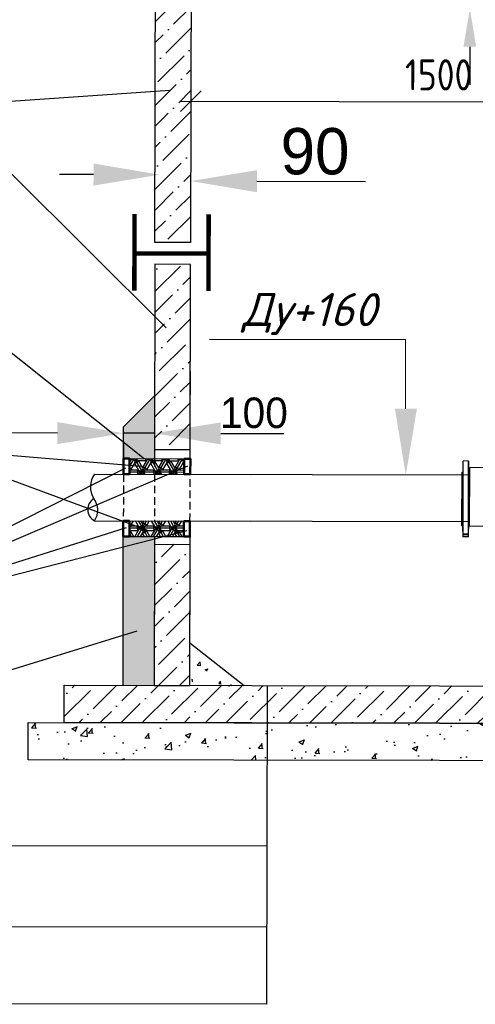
# Model space of a CAD drawing. Extents: x 0 to 361260, y 0 to 4201817.
# Tile 231 of 256: x 360026 to 360056, y 4200999 to 4201063. Entities that reach past the tile are written whole.
import ezdxf

# ---------------------------------------------------------------- set-up
doc = ezdxf.new("R2010")
doc.units = 0
doc.header["$LTSCALE"] = 0.5
doc.header["$MEASUREMENT"] = 0
doc.header["$PDMODE"] = 32
doc.header["$PDSIZE"] = 0.3
doc.linetypes.add('DASHED', pattern=[0.75, 0.5, -0.25])
doc.layers.add("navro'z", color=7, linetype='Continuous')
doc.layers.add('Д25', color=4, linetype='Continuous')
doc.styles.add('Nurbek', font='isocpeui.ttf')
doc.styles.add('ROMANS', font='romans.shx', dxfattribs={"width": 0.8})
doc.dimstyles.new('ISO-25', dxfattribs={"dimtxt": 2.5, "dimasz": 2.5, "dimexe": 1.25, "dimexo": 0.625, "dimtad": 1, "dimtxsty": 'Standard', "dimcen": 2.5, "dimadec": 0, "dimazin": 0, "dimtfac": 1, "dimtmove": 0, "dimatfit": 3, "dimfxl": 1, "dimarcsym": 0})
pattern_1 = [(44.89306, (347618.2217, 4199382.3146), (0.51973879, 1.89179207), [2.43342293, -0.48668459, 0, -0.48668459])]
pattern_2 = [(44.89306, (357824.05865, 4204418.4322), (0.5197388, 1.89179207), [2.43342293, -0.4866846, 0, -0.4866846])]

# ---------------------------------------------------------------- blocks, each defined once
blk = doc.blocks.new('_Oblique')
at = {"color": 0, "linetype": 'ByBlock', "lineweight": -2}
blk.add_line((-0.5, -0.5), (0.5, 0.5), dxfattribs=at)
blk = doc.blocks.new('*D380')
at = {"color": 0, "lineweight": -2, "transparency": 16777216}
for p, q in [((360055.789, 4201071.279), (360055.789, 4201073.779)), ((360059.126, 4201068.779), (360054.539, 4201068.779)), ((360055.789, 4201068.779), (360055.789, 4201064.162)), ((360059.068, 4201064.162), (360054.539, 4201064.162)), ((360055.789, 4201061.662), (360055.789, 4201059.162))]:
    blk.add_line(p, q, dxfattribs=at)
at = {"color": 0, "lineweight": 106, "transparency": 16777216}
for points in [[(360055.372, 4201071.279), (360056.205, 4201071.279), (360055.789, 4201068.779)], [(360055.372, 4201061.662), (360056.205, 4201061.662), (360055.789, 4201064.162)]]:
    blk.add_solid(points, dxfattribs=at)
at = {"layer": 'Defpoints', "color": 0, "lineweight": 106, "transparency": 16777216}
for p in [(360059.751, 4201068.779), (360055.789, 4201064.162), (360059.693, 4201064.162)]:
    blk.add_point(p, dxfattribs=at)
at = {"color": 0, "transparency": 16777216, "insert": (360053.914, 4201066.47), "char_height": 2.5, "attachment_point": 5, "rotation": 90}
blk.add_mtext('{\\W0.8;200}', dxfattribs=at)

msp = doc.modelspace()

# ---------------------------------------------------------------- hatches: boundary and pattern name
at = {"layer": "navro'z", "transparency": 33554687}
h = msp.add_hatch(dxfattribs=at)
h.set_pattern_fill('ANSI36', color=254, scale=0.306573, angle=-0.10694, style=0)
h.set_pattern_definition(pattern_1)
h.paths.add_polyline_path([(360072.934, 4201067.19), (360070.589, 4201067.194), (360070.555, 4201048.738), (360072.9, 4201048.733)])
h.paths.add_polyline_path([(360037.484, 4201067.256), (360035.14, 4201067.26), (360035.105, 4201048.804), (360037.45, 4201048.799)])
h = msp.add_hatch(dxfattribs=at)
h.set_pattern_fill('ANSI36', color=0, scale=0.306573, angle=-0.10694, style=0)
h.set_pattern_definition(pattern_1)
h.paths.add_polyline_path([(360072.934, 4201067.19), (360070.589, 4201067.194), (360070.555, 4201048.738), (360072.9, 4201048.733)])
h.paths.add_polyline_path([(360037.484, 4201067.256), (360035.14, 4201067.26), (360035.105, 4201048.804), (360037.45, 4201048.799)])
h = msp.add_hatch(dxfattribs=at)
h.set_pattern_fill('ANSI36', color=0, scale=0.306573, angle=-0.10694, style=0)
h.set_pattern_definition(pattern_2)
h.paths.add_polyline_path([(360037.447, 4201047.368), (360035.102, 4201047.372), (360035.08, 4201035.523), (360037.425, 4201035.519)])
h.paths.add_polyline_path([(360037.413, 4201028.983), (360035.068, 4201028.987), (360035.051, 4201019.719), (360037.396, 4201019.714)])
h = msp.add_hatch(dxfattribs=at)
h.set_pattern_fill('AR-CONC', scale=0.010219, angle=-0.10694, style=0)
h.set_pattern_definition([(49.89306, (357824.0586, 4204418.4322), (1.8614559, -0.1663577), [0.1946738, -2.1414122]), (354.89306, (357824.0586, 4204418.4322), (-0.3565052, 1.9530955), [0.1557391, -1.7131297]), (100.34406, (357824.2138, 4204418.4183), (1.5049574, 1.78672894), [0.1654472, -1.8199193]), (46.07726, (357824.0596, 4204418.9513), (2.7693768, -0.4348044), [0.2920108, -3.2121183]), (96.52866, (357824.2904, 4204418.915), (2.4307724, 2.5239337), [0.2481708, -2.729879]), (351.07706, (357824.0596, 4204418.9513), (2.4307762, 2.5239292), [0.2336086, -2.5696946]), (20.89306, (357824.319, 4204418.821), (1.5474142, -1.04795144), [0.1946738, -2.1414122]), (325.89306, (357824.319, 4204418.821), (0.635073, 1.881053), [0.1557391, -1.7131297]), (71.34446, (357824.4479, 4204418.7337), (2.182483, 0.83310575), [0.1654472, -1.8199193]), (37.39306, (357824.05865, 4204418.4322), (0.03317544, 0.86401589), [0, -1.69236453, 0, -1.73908625, 0, -1.71961887]), (7.39306, (357824.05865, 4204418.4322), (0.68474633, 1.02247894), [0, -0.99153873, 0, -1.65342976, 0, -0.6554019]), (327.39306, (357823.4798, 4204418.43327), (1.38550202, -0.06112867), [0, -0.64891278, 0, -2.02460787, 0, -2.6864989]), (317.39306, (357823.2203, 4204418.4337), (1.5142291, 0.25701005), [0, -0.8435866, 0, -1.3445473, 0, -1.90780357])])
h.paths.add_polyline_path([(360035.086, 4201038.742), (360033.039, 4201036.702), (360033.035, 4201034.612), (360035.001, 4201034.608), (360035.079, 4201034.608)])
h.paths.add_polyline_path([(360035.101, 4201029.498), (360033.025, 4201029.502), (360033.007, 4201019.723), (360035.051, 4201019.719), (360035.069, 4201029.498)])
h.paths.add_polyline_path([(360074.921, 4201036.624), (360072.881, 4201038.672), (360072.873, 4201034.537), (360072.872, 4201034.026), (360074.916, 4201034.022)])
h.paths.add_polyline_path([(360074.908, 4201029.424), (360072.864, 4201029.428), (360072.86, 4201027.58), (360072.846, 4201019.648), (360074.889, 4201019.644)])
at = {"layer": "navro'z", "lineweight": 25, "transparency": 33554687}
h = msp.add_hatch(dxfattribs=at)
h.set_pattern_fill('ESCHER', color=0, scale=0.034759, angle=-0.10694)
h.set_pattern_definition([(59.8930604, (287414.0723, 4073251.6086), (-1.059447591, 0.001977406), [0.971161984, -0.088287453]), (179.8930604, (287414.0723, 4073251.6086), (0.528011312, -0.9184972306), [0.971161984, -0.088287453]), (299.8930604, (287414.0723, 4073251.6086), (1.059447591, -0.001977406), [0.971161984, -0.088287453]), (59.8930604, (287414.1606, 4073251.6084), (-1.059447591, 0.001977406), [0.176574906, -0.8828745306]), (299.8930604, (287414.1606, 4073251.6084), (1.059447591, -0.001977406), [0.176574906, -0.8828745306]), (59.8930604, (287414.0283, 4073251.6851), (-1.059447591, 0.001977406), [0.176574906, -0.8828745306]), (179.8930604, (287414.0283, 4073251.6851), (0.528011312, -0.9184972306), [0.176574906, -0.8828745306]), (299.8930604, (287414.028, 4073251.5322), (1.059447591, -0.001977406), [0.176574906, -0.8828745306]), (179.8930604, (287414.028, 4073251.5322), (0.528011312, -0.9184972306), [0.176574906, -0.8828745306]), (59.8930604, (287413.71915, 4073251.6092), (-1.059447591, 0.001977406), [0.176574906, -0.8828745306]), (299.8930604, (287413.71915, 4073251.6092), (1.059447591, -0.001977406), [0.176574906, -0.8828745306]), (59.8930604, (287414.2483, 4073251.3024), (-1.059447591, 0.001977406), [0.176574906, -0.8828745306]), (179.8930604, (287414.2483, 4073251.3024), (0.528011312, -0.9184972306), [0.176574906, -0.8828745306]), (299.8930604, (287414.2494, 4073251.9141), (1.059447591, -0.001977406), [0.176574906, -0.8828745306]), (179.8930604, (287414.2494, 4073251.9141), (0.528011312, -0.9184972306), [0.176574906, -0.8828745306]), (359.8930604, (287414.2492, 4073251.7612), (-0.528011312, 0.9184972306), [0.6180121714, -0.441437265]), (359.8930604, (287414.2486, 4073251.4553), (-0.528011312, 0.9184972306), [0.6180121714, -0.441437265]), (119.8930604, (287414.1169, 4073251.8379), (-1.059447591, 0.001977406), [0.6180121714, -0.441437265]), (119.8930604, (287413.8517, 4073251.68545), (-1.059447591, 0.001977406), [0.6180121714, -0.441437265]), (239.8930604, (287413.8514, 4073251.5325), (0.5280113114, -0.918497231), [0.6180121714, -0.441437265]), (239.8930604, (287414.116, 4073251.3791), (0.5280113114, -0.918497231), [0.6180121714, -0.441437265])])
h.paths.add_polyline_path([(360037.031, 4201034.604), (360035.079, 4201034.608), (360035.079, 4201034.62), (360033.434, 4201034.607), (360033.432, 4201033.589), (360037.029, 4201033.582)])
h.paths.add_polyline_path([(360037.005, 4201030.516), (360033.426, 4201030.523), (360033.425, 4201029.501), (360037.003, 4201029.495)])
at = {"layer": "navro'z", "transparency": 33554687}
h = msp.add_hatch(dxfattribs=at)
h.set_pattern_fill('ANSI36', scale=0.306573, angle=-0.10694, style=0)
h.set_pattern_definition(pattern_2)
h.paths.add_polyline_path([(360078.449, 4201019.638), (360029.141, 4201019.73), (360029.137, 4201017.282), (360078.444, 4201017.19)])
h = msp.add_hatch(dxfattribs=at)
h.set_pattern_fill('AR-CONC', scale=0.020438, angle=-0.10694, style=0)
h.set_pattern_definition([(49.89306, (357824.0586, 4204418.4322), (3.7229118, -0.3327154), [0.3893477, -4.2828243]), (354.89306, (357824.0586, 4204418.432), (-0.7130104, 3.906191), [0.311478, -3.4262595]), (100.34406, (357824.369, 4204418.4045), (3.0099148, 3.573458), [0.3308944, -3.6398386]), (46.07726, (357824.0606, 4204419.4704), (5.5387536, -0.8696087), [0.5840215, -6.4242365]), (96.52866, (357824.522, 4204419.398), (4.861545, 5.0478674), [0.496342, -5.459758]), (351.07706, (357824.0606, 4204419.4704), (4.861552, 5.0478585), [0.467217, -5.139389]), (20.89306, (357824.5792, 4204419.21), (3.0948284, -2.0959029), [0.3893477, -4.2828243]), (325.89306, (357824.5792, 4204419.21), (1.270146, 3.762106), [0.311478, -3.4262595]), (71.34446, (357824.837, 4204419.0353), (4.364966, 1.6662115), [0.3308944, -3.6398386]), (37.39306, (357824.0586, 4204418.4322), (0.0663509, 1.7280318), [0, -3.3847291, 0, -3.4781725, 0, -3.4392377]), (7.39306, (357824.0586, 4204418.4322), (1.3694927, 2.0449579), [0, -1.9830775, 0, -3.3068595, 0, -1.3108038]), (327.39306, (357822.901, 4204418.4343), (2.77100404, -0.12225735), [0, -1.2978256, 0, -4.0492157, 0, -5.3729978]), (317.39306, (357822.3819, 4204418.4353), (3.0284582, 0.5140201), [0, -1.6871732, 0, -2.6890946, 0, -3.8156071])])
h.paths.add_polyline_path([(360080.794, 4201017.186), (360026.787, 4201017.287), (360026.782, 4201014.839), (360080.79, 4201014.738)])

# ---------------------------------------------------------------- linework, layer by layer
at = {"color": 7, "linetype": 'Continuous', "lineweight": 15, "transparency": 33554687}
for p, q in [((360055.335, 4201034.437, -127.643), (360055.322, 4201033.751, -127.643)), ((360055.69, 4201034.459, -127.643), (360055.358, 4201034.459, -127.643)), ((360055.725, 4201033.641, -127.643), (360055.713, 4201034.436, -127.643)), ((360055.254, 4201033.712, -127.643), (360055.248, 4201030.223, -127.643)), ((360055.322, 4201033.751, -127.643), (360055.254, 4201033.712, -127.643)), ((360055.322, 4201033.751, -127.643), (360055.316, 4201030.184, -127.643)), ((360055.704, 4201029.497, -127.643), (360055.723, 4201030.511, -127.643)), ((360055.248, 4201030.223, -127.643), (360055.316, 4201030.184, -127.643)), ((360055.316, 4201030.184, -127.643), (360055.326, 4201029.498, -127.643)), ((360055.329, 4201029.517, -127.643), (360055.327, 4201029.638, -127.643)), ((360055.349, 4201029.668, -127.643), (360055.681, 4201029.668, -127.643)), ((360055.681, 4201029.634, -127.643), (360055.35, 4201029.635, -127.643)), ((360055.35, 4201029.635, -127.643), (360055.351, 4201029.513, -127.643)), ((360055.351, 4201029.513, -127.643), (360055.679, 4201029.512, -127.643)), ((360055.678, 4201029.475, -127.643), (360055.351, 4201029.476, -127.643)), ((360055.681, 4201029.634, -127.643), (360055.679, 4201029.512, -127.643)), ((360055.703, 4201029.637, -127.643), (360055.701, 4201029.516, -127.643))]:
    msp.add_line(p, q, dxfattribs=at)
at = {"color": 8, "linetype": 'Continuous', "lineweight": 15, "transparency": 33554687}
for p, q in [((360055.327, 4201029.689, -127.643), (360055.335, 4201034.437, -127.643)), ((360055.358, 4201034.459, -127.643), (360055.349, 4201029.668, -127.643)), ((360055.69, 4201034.459, -127.643), (360055.681, 4201029.668, -127.643)), ((360055.713, 4201034.436, -127.643), (360055.704, 4201029.688, -127.643)), ((360055.723, 4201030.511, -127.643), (360055.729, 4201033.416, -127.643))]:
    msp.add_line(p, q, dxfattribs=at)
at = {"color": 144, "linetype": 'Continuous', "lineweight": 0, "transparency": 33554687}
msp.add_line((360055.729, 4201033.416, -127.643), (360055.725, 4201033.641, -127.643), dxfattribs=at)
at = {"color": 7, "linetype": 'Continuous', "lineweight": 15, "transparency": 33554687}
for centre, radius, start, end in [((360055.358, 4201034.437, -127.643), 0.0227, 89.89306, 178.89306), ((360055.69, 4201034.436, -127.643), 0.0227, 0.89306, 89.89306), ((360055.348, 4201029.69, -127.643), 0.0219, 183.34305, 272.05033), ((360055.344, 4201029.67, -127.643), 0.0363, 242.55799, 279.33585), ((360055.345, 4201029.549, -127.643), 0.0363, 242.55057, 279.36025), ((360055.352, 4201029.498, -127.643), 0.0227, 180.83596, 269.89259), ((360055.678, 4201029.498, -127.643), 0.0227, 269.89353, 358.95016), ((360055.685, 4201029.548, -127.643), 0.0363, 260.42587, 297.23554), ((360055.682, 4201029.69, -127.643), 0.0219, 267.73579, 356.44307), ((360055.687, 4201029.67, -127.643), 0.0363, 260.45027, 297.22813)]:
    msp.add_arc(centre, radius, start, end, dxfattribs=at)
for points, knots in [([(360055.323, 4201033.641, -127.643), (360055.323, 4201033.647, -127.643), (360055.323, 4201033.656, -127.643), (360055.323, 4201033.682, -127.643), (360055.323, 4201033.698, -127.643), (360055.324, 4201033.737, -127.643), (360055.324, 4201033.758, -127.643), (360055.325, 4201033.804, -127.643), (360055.325, 4201033.828, -127.643), (360055.326, 4201033.877, -127.643), (360055.327, 4201033.9, -127.643), (360055.327, 4201033.946, -127.643), (360055.328, 4201033.967, -127.643), (360055.329, 4201034.005, -127.643), (360055.329, 4201034.021, -127.643), (360055.33, 4201034.047, -127.643), (360055.33, 4201034.056, -127.643), (360055.33, 4201034.061, -127.643)], [0, 0, 0, 0, 0.125, 0.125, 0.25, 0.25, 0.375, 0.375, 0.5, 0.5, 0.625, 0.625, 0.75, 0.75, 0.875, 0.875, 1, 1, 1, 1]), ([(360055.325, 4201033.699, -127.643), (360055.325, 4201033.684, -127.643), (360055.324, 4201033.654, -127.643), (360055.323, 4201033.635, -127.643), (360055.323, 4201033.638, -127.643), (360055.323, 4201033.638, -127.643)], [0, 0, 0, 0, 0.4295, 0.859001, 1, 1, 1, 1]), ([(360055.331, 4201034.063, -127.643), (360055.331, 4201034.064, -127.643), (360055.331, 4201034.067, -127.643), (360055.331, 4201034.047, -127.643), (360055.331, 4201034.005, -127.643), (360055.33, 4201033.944, -127.643), (360055.329, 4201033.873, -127.643), (360055.328, 4201033.8, -127.643), (360055.326, 4201033.74, -127.643), (360055.326, 4201033.71, -127.643), (360055.325, 4201033.699, -127.643)], [0, 0, 0, 0, 0.0512945, 0.1944595, 0.3376158, 0.4807739, 0.6239437, 0.7671315, 0.910337, 1, 1, 1, 1]), ([(360055.72, 4201033.698, -127.643), (360055.72, 4201033.715, -127.643), (360055.719, 4201033.735, -127.643), (360055.719, 4201033.779, -127.643), (360055.718, 4201033.802, -127.643), (360055.718, 4201033.851, -127.643), (360055.717, 4201033.875, -127.643), (360055.717, 4201033.922, -127.643), (360055.716, 4201033.945, -127.643), (360055.716, 4201033.986, -127.643), (360055.716, 4201034.004, -127.643), (360055.716, 4201034.034, -127.643), (360055.716, 4201034.046, -127.643), (360055.716, 4201034.062, -127.643), (360055.716, 4201034.066, -127.643), (360055.716, 4201034.065, -127.643), (360055.716, 4201034.061, -127.643), (360055.717, 4201034.045, -127.643), (360055.717, 4201034.033, -127.643), (360055.718, 4201034.002, -127.643), (360055.718, 4201033.984, -127.643), (360055.719, 4201033.942, -127.643), (360055.719, 4201033.92, -127.643), (360055.72, 4201033.872, -127.643), (360055.72, 4201033.848, -127.643), (360055.721, 4201033.8, -127.643), (360055.721, 4201033.777, -127.643), (360055.722, 4201033.733, -127.643), (360055.722, 4201033.713, -127.643), (360055.722, 4201033.679, -127.643), (360055.723, 4201033.666, -127.643), (360055.723, 4201033.645, -127.643), (360055.722, 4201033.639, -127.643), (360055.722, 4201033.636, -127.643)], [0, 0, 0, 0, 0.0625, 0.0625, 0.125, 0.125, 0.1875, 0.1875, 0.25, 0.25, 0.3125, 0.3125, 0.375, 0.375, 0.4375, 0.4375, 0.5, 0.5, 0.5625, 0.5625, 0.625, 0.625, 0.6875, 0.6875, 0.75, 0.75, 0.8125, 0.8125, 0.875, 0.875, 0.9375, 0.9375, 1, 1, 1, 1]), ([(360055.722, 4201033.638, -127.643), (360055.722, 4201033.638, -127.643), (360055.722, 4201033.638, -127.643), (360055.721, 4201033.662, -127.643), (360055.72, 4201033.688, -127.643), (360055.72, 4201033.698, -127.643)], [0, 0, 0, 0, 0.302647, 0.731552, 1, 1, 1, 1]), ([(360055.322, 4201032.538, -127.643), (360055.322, 4201032.543, -127.643), (360055.322, 4201032.553, -127.643), (360055.321, 4201032.579, -127.643), (360055.321, 4201032.595, -127.643), (360055.321, 4201032.633, -127.643), (360055.321, 4201032.654, -127.643), (360055.321, 4201032.701, -127.643), (360055.321, 4201032.724, -127.643), (360055.322, 4201032.773, -127.643), (360055.322, 4201032.797, -127.643), (360055.323, 4201032.843, -127.643), (360055.323, 4201032.864, -127.643), (360055.324, 4201032.902, -127.643), (360055.324, 4201032.918, -127.643), (360055.325, 4201032.944, -127.643), (360055.326, 4201032.953, -127.643), (360055.326, 4201032.958, -127.643)], [0, 0, 0, 0, 0.125, 0.125, 0.25, 0.25, 0.375, 0.375, 0.5, 0.5, 0.625, 0.625, 0.75, 0.75, 0.875, 0.875, 1, 1, 1, 1]), ([(360055.326, 4201032.595, -127.643), (360055.326, 4201032.58, -127.643), (360055.325, 4201032.55, -127.643), (360055.324, 4201032.531, -127.643), (360055.323, 4201032.534, -127.643), (360055.323, 4201032.535, -127.643)], [0, 0, 0, 0, 0.4296518, 0.8593028, 1, 1, 1, 1]), ([(360055.327, 4201032.96, -127.643), (360055.327, 4201032.961, -127.643), (360055.327, 4201032.964, -127.643), (360055.328, 4201032.943, -127.643), (360055.329, 4201032.901, -127.643), (360055.329, 4201032.84, -127.643), (360055.329, 4201032.769, -127.643), (360055.328, 4201032.696, -127.643), (360055.327, 4201032.636, -127.643), (360055.326, 4201032.607, -127.643), (360055.326, 4201032.595, -127.643)], [0, 0, 0, 0, 0.051435, 0.19463, 0.337807, 0.480966, 0.624113, 0.767259, 0.910413, 1, 1, 1, 1]), ([(360055.715, 4201032.595, -127.643), (360055.715, 4201032.612, -127.643), (360055.715, 4201032.632, -127.643), (360055.714, 4201032.676, -127.643), (360055.714, 4201032.699, -127.643), (360055.714, 4201032.747, -127.643), (360055.714, 4201032.771, -127.643), (360055.713, 4201032.819, -127.643), (360055.714, 4201032.841, -127.643), (360055.714, 4201032.883, -127.643), (360055.714, 4201032.901, -127.643), (360055.714, 4201032.931, -127.643), (360055.715, 4201032.942, -127.643), (360055.715, 4201032.958, -127.643), (360055.716, 4201032.962, -127.643), (360055.716, 4201032.962, -127.643), (360055.717, 4201032.958, -127.643), (360055.718, 4201032.941, -127.643), (360055.718, 4201032.93, -127.643), (360055.719, 4201032.899, -127.643), (360055.719, 4201032.881, -127.643), (360055.72, 4201032.839, -127.643), (360055.72, 4201032.817, -127.643), (360055.72, 4201032.769, -127.643), (360055.721, 4201032.745, -127.643), (360055.721, 4201032.697, -127.643), (360055.721, 4201032.674, -127.643), (360055.721, 4201032.63, -127.643), (360055.72, 4201032.61, -127.643), (360055.72, 4201032.576, -127.643), (360055.72, 4201032.562, -127.643), (360055.719, 4201032.542, -127.643), (360055.719, 4201032.535, -127.643), (360055.718, 4201032.533, -127.643)], [0, 0, 0, 0, 0.0625, 0.0625, 0.125, 0.125, 0.1875, 0.1875, 0.25, 0.25, 0.3125, 0.3125, 0.375, 0.375, 0.4375, 0.4375, 0.5, 0.5, 0.5625, 0.5625, 0.625, 0.625, 0.6875, 0.6875, 0.75, 0.75, 0.8125, 0.8125, 0.875, 0.875, 0.9375, 0.9375, 1, 1, 1, 1]), ([(360055.718, 4201032.534, -127.643), (360055.718, 4201032.534, -127.643), (360055.717, 4201032.535, -127.643), (360055.716, 4201032.559, -127.643), (360055.715, 4201032.585, -127.643), (360055.715, 4201032.595, -127.643)], [0, 0, 0, 0, 0.302161, 0.73131, 1, 1, 1, 1]), ([(360055.322, 4201030.978, -127.643), (360055.322, 4201030.983, -127.643), (360055.322, 4201030.992, -127.643), (360055.321, 4201031.018, -127.643), (360055.32, 4201031.035, -127.643), (360055.32, 4201031.073, -127.643), (360055.319, 4201031.094, -127.643), (360055.319, 4201031.14, -127.643), (360055.319, 4201031.164, -127.643), (360055.318, 4201031.213, -127.643), (360055.318, 4201031.237, -127.643), (360055.318, 4201031.283, -127.643), (360055.318, 4201031.304, -127.643), (360055.319, 4201031.342, -127.643), (360055.319, 4201031.358, -127.643), (360055.32, 4201031.383, -127.643), (360055.32, 4201031.392, -127.643), (360055.32, 4201031.397, -127.643)], [0, 0, 0, 0, 0.125, 0.125, 0.25, 0.25, 0.375, 0.375, 0.5, 0.5, 0.625, 0.625, 0.75, 0.75, 0.875, 0.875, 1, 1, 1, 1]), ([(360055.321, 4201031.4, -127.643), (360055.321, 4201031.4, -127.643), (360055.322, 4201031.403, -127.643), (360055.323, 4201031.383, -127.643), (360055.324, 4201031.341, -127.643), (360055.325, 4201031.28, -127.643), (360055.325, 4201031.209, -127.643), (360055.326, 4201031.136, -127.643), (360055.325, 4201031.076, -127.643), (360055.325, 4201031.046, -127.643), (360055.325, 4201031.035, -127.643)], [0, 0, 0, 0, 0.051411, 0.194596, 0.337789, 0.480976, 0.624146, 0.767298, 0.910436, 1, 1, 1, 1]), ([(360055.325, 4201031.035, -127.643), (360055.325, 4201031.02, -127.643), (360055.324, 4201030.99, -127.643), (360055.324, 4201030.971, -127.643), (360055.323, 4201030.974, -127.643), (360055.323, 4201030.975, -127.643)], [0, 0, 0, 0, 0.429654, 0.859306, 1, 1, 1, 1]), ([(360055.71, 4201031.034, -127.643), (360055.71, 4201031.052, -127.643), (360055.71, 4201031.071, -127.643), (360055.71, 4201031.115, -127.643), (360055.71, 4201031.138, -127.643), (360055.711, 4201031.187, -127.643), (360055.711, 4201031.211, -127.643), (360055.711, 4201031.259, -127.643), (360055.712, 4201031.281, -127.643), (360055.712, 4201031.322, -127.643), (360055.713, 4201031.34, -127.643), (360055.714, 4201031.37, -127.643), (360055.714, 4201031.382, -127.643), (360055.715, 4201031.398, -127.643), (360055.715, 4201031.402, -127.643), (360055.716, 4201031.402, -127.643), (360055.717, 4201031.397, -127.643), (360055.717, 4201031.381, -127.643), (360055.718, 4201031.369, -127.643), (360055.718, 4201031.338, -127.643), (360055.718, 4201031.32, -127.643), (360055.718, 4201031.279, -127.643), (360055.718, 4201031.257, -127.643), (360055.718, 4201031.209, -127.643), (360055.718, 4201031.185, -127.643), (360055.717, 4201031.136, -127.643), (360055.717, 4201031.113, -127.643), (360055.716, 4201031.069, -127.643), (360055.716, 4201031.05, -127.643), (360055.715, 4201031.016, -127.643), (360055.714, 4201031.002, -127.643), (360055.713, 4201030.981, -127.643), (360055.713, 4201030.975, -127.643), (360055.713, 4201030.972, -127.643)], [0, 0, 0, 0, 0.0625, 0.0625, 0.125, 0.125, 0.1875, 0.1875, 0.25, 0.25, 0.3125, 0.3125, 0.375, 0.375, 0.4375, 0.4375, 0.5, 0.5, 0.5625, 0.5625, 0.625, 0.625, 0.6875, 0.6875, 0.75, 0.75, 0.8125, 0.8125, 0.875, 0.875, 0.9375, 0.9375, 1, 1, 1, 1]), ([(360055.712, 4201030.974, -127.643), (360055.712, 4201030.974, -127.643), (360055.711, 4201030.975, -127.643), (360055.711, 4201030.999, -127.643), (360055.711, 4201031.024, -127.643), (360055.71, 4201031.034, -127.643)], [0, 0, 0, 0, 0.30222, 0.731378, 1, 1, 1, 1]), ([(360055.323, 4201029.874, -127.643), (360055.322, 4201029.88, -127.643), (360055.322, 4201029.889, -127.643), (360055.321, 4201029.915, -127.643), (360055.321, 4201029.931, -127.643), (360055.32, 4201029.97, -127.643), (360055.32, 4201029.991, -127.643), (360055.319, 4201030.037, -127.643), (360055.319, 4201030.061, -127.643), (360055.318, 4201030.109, -127.643), (360055.318, 4201030.133, -127.643), (360055.317, 4201030.179, -127.643), (360055.317, 4201030.2, -127.643), (360055.317, 4201030.238, -127.643), (360055.317, 4201030.254, -127.643), (360055.316, 4201030.28, -127.643), (360055.316, 4201030.289, -127.643), (360055.317, 4201030.294, -127.643)], [0, 0, 0, 0, 0.125, 0.125, 0.25, 0.25, 0.375, 0.375, 0.5, 0.5, 0.625, 0.625, 0.75, 0.75, 0.875, 0.875, 1, 1, 1, 1]), ([(360055.317, 4201030.296, -127.643), (360055.317, 4201030.297, -127.643), (360055.317, 4201030.3, -127.643), (360055.318, 4201030.28, -127.643), (360055.319, 4201030.238, -127.643), (360055.32, 4201030.177, -127.643), (360055.321, 4201030.106, -127.643), (360055.322, 4201030.032, -127.643), (360055.323, 4201029.973, -127.643), (360055.323, 4201029.943, -127.643), (360055.323, 4201029.932, -127.643)], [0, 0, 0, 0, 0.05139, 0.194517, 0.337668, 0.480842, 0.624029, 0.767214, 0.910385, 1, 1, 1, 1]), ([(360055.323, 4201029.932, -127.643), (360055.323, 4201029.917, -127.643), (360055.323, 4201029.886, -127.643), (360055.323, 4201029.868, -127.643), (360055.323, 4201029.871, -127.643), (360055.323, 4201029.871, -127.643)], [0, 0, 0, 0, 0.429639, 0.859279, 1, 1, 1, 1]), ([(360055.708, 4201029.931, -127.643), (360055.709, 4201029.948, -127.643), (360055.709, 4201029.968, -127.643), (360055.709, 4201030.012, -127.643), (360055.71, 4201030.035, -127.643), (360055.711, 4201030.084, -127.643), (360055.711, 4201030.108, -127.643), (360055.712, 4201030.155, -127.643), (360055.712, 4201030.178, -127.643), (360055.713, 4201030.219, -127.643), (360055.714, 4201030.237, -127.643), (360055.715, 4201030.267, -127.643), (360055.715, 4201030.279, -127.643), (360055.716, 4201030.295, -127.643), (360055.716, 4201030.299, -127.643), (360055.716, 4201030.298, -127.643), (360055.716, 4201030.294, -127.643), (360055.716, 4201030.278, -127.643), (360055.716, 4201030.266, -127.643), (360055.716, 4201030.235, -127.643), (360055.716, 4201030.217, -127.643), (360055.715, 4201030.175, -127.643), (360055.715, 4201030.153, -127.643), (360055.714, 4201030.105, -127.643), (360055.713, 4201030.081, -127.643), (360055.712, 4201030.033, -127.643), (360055.712, 4201030.01, -127.643), (360055.711, 4201029.966, -127.643), (360055.711, 4201029.946, -127.643), (360055.71, 4201029.912, -127.643), (360055.709, 4201029.899, -127.643), (360055.709, 4201029.878, -127.643), (360055.709, 4201029.871, -127.643), (360055.708, 4201029.869, -127.643)], [0, 0, 0, 0, 0.0625, 0.0625, 0.125, 0.125, 0.1875, 0.1875, 0.25, 0.25, 0.3125, 0.3125, 0.375, 0.375, 0.4375, 0.4375, 0.5, 0.5, 0.5625, 0.5625, 0.625, 0.625, 0.6875, 0.6875, 0.75, 0.75, 0.8125, 0.8125, 0.875, 0.875, 0.9375, 0.9375, 1, 1, 1, 1]), ([(360055.708, 4201029.871, -127.643), (360055.708, 4201029.871, -127.643), (360055.708, 4201029.871, -127.643), (360055.708, 4201029.895, -127.643), (360055.708, 4201029.921, -127.643), (360055.708, 4201029.931, -127.643)], [0, 0, 0, 0, 0.3025809, 0.7315716, 1, 1, 1, 1]), ([(360055.326, 4201029.498, -127.643), (360055.327, 4201029.495, -127.643), (360055.327, 4201029.491, -127.643), (360055.33, 4201029.486, -127.643), (360055.333, 4201029.482, -127.643), (360055.336, 4201029.479, -127.643), (360055.342, 4201029.476, -127.643), (360055.346, 4201029.476, -127.643), (360055.349, 4201029.476, -127.643)], [0, 0, 0, 0, 0.239697, 0.368515, 0.5, 0.631485, 0.760303, 1, 1, 1, 1]), ([(360055.327, 4201029.638, -127.643), (360055.327, 4201029.639, -127.643), (360055.327, 4201029.642, -127.643), (360055.327, 4201029.645, -127.643), (360055.327, 4201029.648, -127.643), (360055.327, 4201029.651, -127.643), (360055.327, 4201029.656, -127.643), (360055.327, 4201029.662, -127.643), (360055.327, 4201029.669, -127.643), (360055.327, 4201029.675, -127.643), (360055.327, 4201029.68, -127.643), (360055.327, 4201029.684, -127.643), (360055.327, 4201029.687, -127.643), (360055.327, 4201029.688, -127.643), (360055.327, 4201029.689, -127.643)], [0, 0, 0, 0, 0.05016, 0.100085, 0.149903, 0.199742, 0.249729, 0.37485, 0.499943, 0.625015, 0.750128, 0.833481, 0.916562, 1, 1, 1, 1]), ([(360055.329, 4201029.517, -127.643), (360055.329, 4201029.511, -127.643), (360055.329, 4201029.507, -127.643), (360055.329, 4201029.5, -127.643), (360055.329, 4201029.498, -127.643), (360055.329, 4201029.498, -127.643)], [0, 0, 0, 0, 0.5, 0.5, 1, 1, 1, 1]), ([(360055.35, 4201029.635, -127.643), (360055.35, 4201029.638, -127.643), (360055.35, 4201029.642, -127.643), (360055.349, 4201029.649, -127.643), (360055.349, 4201029.652, -127.643), (360055.349, 4201029.658, -127.643), (360055.349, 4201029.661, -127.643), (360055.349, 4201029.665, -127.643), (360055.349, 4201029.667, -127.643), (360055.349, 4201029.668, -127.643)], [0, 0, 0, 0, 0.25, 0.25, 0.5, 0.5, 0.75, 0.75, 1, 1, 1, 1]), ([(360055.351, 4201029.513, -127.643), (360055.351, 4201029.512, -127.643), (360055.351, 4201029.51, -127.643), (360055.351, 4201029.507, -127.643), (360055.351, 4201029.504, -127.643), (360055.351, 4201029.501, -127.643), (360055.351, 4201029.498, -127.643), (360055.351, 4201029.495, -127.643), (360055.351, 4201029.493, -127.643), (360055.351, 4201029.491, -127.643), (360055.351, 4201029.488, -127.643), (360055.351, 4201029.486, -127.643), (360055.351, 4201029.484, -127.643), (360055.351, 4201029.483, -127.643), (360055.351, 4201029.481, -127.643), (360055.351, 4201029.48, -127.643), (360055.351, 4201029.479, -127.643), (360055.351, 4201029.478, -127.643), (360055.351, 4201029.477, -127.643), (360055.351, 4201029.476, -127.643), (360055.351, 4201029.476, -127.643), (360055.351, 4201029.476, -127.643), (360055.351, 4201029.476, -127.643), (360055.351, 4201029.476, -127.643)], [0, 0, 0, 0, 0.051599, 0.1028, 0.153604, 0.204009, 0.254016, 0.303625, 0.352836, 0.401649, 0.450064, 0.49808, 0.545699, 0.59292, 0.639743, 0.686168, 0.732195, 0.777824, 0.823055, 0.867888, 0.912323, 0.956361, 1, 1, 1, 1]), ([(360055.678, 4201029.475, -127.643), (360055.678, 4201029.475, -127.643), (360055.678, 4201029.475, -127.643), (360055.678, 4201029.475, -127.643), (360055.678, 4201029.476, -127.643), (360055.678, 4201029.477, -127.643), (360055.678, 4201029.478, -127.643), (360055.678, 4201029.479, -127.643), (360055.678, 4201029.481, -127.643), (360055.678, 4201029.483, -127.643), (360055.678, 4201029.485, -127.643), (360055.678, 4201029.487, -127.643), (360055.678, 4201029.49, -127.643), (360055.678, 4201029.492, -127.643), (360055.678, 4201029.495, -127.643), (360055.678, 4201029.498, -127.643), (360055.678, 4201029.502, -127.643), (360055.678, 4201029.505, -127.643), (360055.678, 4201029.509, -127.643), (360055.678, 4201029.511, -127.643), (360055.679, 4201029.512, -127.643)], [0, 0, 0, 0, 0.0509518, 0.1024451, 0.1544801, 0.2070565, 0.2601746, 0.3138343, 0.3680356, 0.4227786, 0.4780632, 0.5338894, 0.5902573, 0.6471669, 0.7046182, 0.7626111, 0.8211458, 0.8802221, 0.9398402, 1, 1, 1, 1]), ([(360055.681, 4201029.668, -127.643), (360055.681, 4201029.666, -127.643), (360055.681, 4201029.665, -127.643), (360055.681, 4201029.66, -127.643), (360055.681, 4201029.657, -127.643), (360055.681, 4201029.651, -127.643), (360055.681, 4201029.648, -127.643), (360055.681, 4201029.641, -127.643), (360055.681, 4201029.638, -127.643), (360055.681, 4201029.634, -127.643)], [0, 0, 0, 0, 0.25, 0.25, 0.5, 0.5, 0.75, 0.75, 1, 1, 1, 1]), ([(360055.681, 4201029.475, -127.643), (360055.684, 4201029.475, -127.643), (360055.688, 4201029.476, -127.643), (360055.693, 4201029.478, -127.643), (360055.697, 4201029.481, -127.643), (360055.7, 4201029.485, -127.643), (360055.703, 4201029.49, -127.643), (360055.703, 4201029.494, -127.643), (360055.704, 4201029.497, -127.643)], [0, 0, 0, 0, 0.239697, 0.368515, 0.5, 0.631485, 0.760303, 1, 1, 1, 1]), ([(360055.701, 4201029.497, -127.643), (360055.701, 4201029.497, -127.643), (360055.701, 4201029.499, -127.643), (360055.701, 4201029.506, -127.643), (360055.701, 4201029.511, -127.643), (360055.701, 4201029.516, -127.643)], [0, 0, 0, 0, 0.5, 0.5, 1, 1, 1, 1]), ([(360055.704, 4201029.688, -127.643), (360055.704, 4201029.688, -127.643), (360055.704, 4201029.687, -127.643), (360055.704, 4201029.685, -127.643), (360055.704, 4201029.684, -127.643), (360055.704, 4201029.682, -127.643), (360055.704, 4201029.679, -127.643), (360055.704, 4201029.675, -127.643), (360055.704, 4201029.668, -127.643), (360055.704, 4201029.661, -127.643), (360055.704, 4201029.655, -127.643), (360055.703, 4201029.648, -127.643), (360055.703, 4201029.643, -127.643), (360055.703, 4201029.639, -127.643), (360055.703, 4201029.637, -127.643)], [0, 0, 0, 0, 0.0500912, 0.0999746, 0.1497852, 0.1996587, 0.2497299, 0.3747916, 0.4999445, 0.6249568, 0.7501308, 0.8333697, 0.9164619, 1, 1, 1, 1])]:
    msp.add_open_spline(points, degree=3, knots=knots, dxfattribs=at)
at = {"color": 144, "linetype": 'Continuous', "lineweight": 0, "transparency": 33554687}
msp.add_open_spline([(360055.725, 4201033.641, -127.643), (360055.725, 4201033.641, -127.643), (360055.725, 4201033.641, -127.643), (360055.725, 4201033.641, -127.643), (360055.725, 4201033.641, -127.643)], degree=3, dxfattribs=at)
at = {"layer": "navro'z", "color": 0, "transparency": 33554687}
for p, q in [((360036.092, 4201058.79), (360025.643, 4201058.068)), ((360036.092, 4201058.79), (360025.643, 4201058.068)), ((360036.786, 4201058.088), (360071.254, 4201058.024)), ((360025.634, 4201053.355), (360035.837, 4201043.207)), ((360033.225, 4201030.076, 0.06), (360012.421, 4201023.519, -6.216)), ((360033.922, 4201023.28, 119.865), (360011.964, 4201016.529)), ((360042.466, 4201019.705), (360042.427, 4200998.777)), ((360042.454, 4201009.16), (359962.731, 4201009.309)), ((360042.454, 4201009.16), (359962.731, 4201009.309)), ((360042.444, 4201003.832), (359962.721, 4201003.98)), ((360042.444, 4201003.832), (359962.721, 4201003.98)), ((360042.435, 4200998.777), (359962.712, 4200998.925)), ((360042.435, 4200998.777), (359962.712, 4200998.925))]:
    msp.add_line(p, q, dxfattribs=at)
at = {"layer": "navro'z", "color": 0, "lineweight": 25, "transparency": 33554687}
for p, q in [((360031.07, 4201053.267), (360028.828, 4201053.271)), ((360041.802, 4201052.832), (360048.928, 4201052.818)), ((360038.695, 4201042.455, 29.966), (360051.573, 4201042.431, 29.966)), ((360028.693, 4201036.29), (360023.77, 4201036.299)), ((360035.082, 4201036.278), (360033.038, 4201036.281)), ((360039.427, 4201036.269), (360043.561, 4201036.262)), ((360033.037, 4201035.616), (360033.035, 4201034.612)), ((360035.081, 4201035.612), (360035.078, 4201034.105)), ((360019.929, 4201035.316), (360034.228, 4201034.107)), ((360034.675, 4201029.87), (360019.929, 4201035.316)), ((360037.242, 4201034.115), (360012.421, 4201023.519, -6.216)), ((360012.421, 4201023.519, -6.216), (360033.188, 4201034)), ((360012.421, 4201023.519, -6.216), (360037.197, 4201029.902))]:
    msp.add_line(p, q, dxfattribs=at)
at = {"layer": "navro'z", "color": 0, "lineweight": 20, "transparency": 33554687}
msp.add_line((360051.565, 4201037.888, 29.966), (360051.573, 4201042.431, 29.966), dxfattribs=at)
at = {"layer": "navro'z", "color": 3, "transparency": 33554687}
msp.add_line((360037.428, 4201037.231), (360037.434, 4201040.347), dxfattribs=at)
at = {"layer": "navro'z", "color": 7, "transparency": 33554687}
for p, q in [((360035.086, 4201038.742), (360033.039, 4201036.702)), ((360033.035, 4201034.612), (360033.039, 4201036.702)), ((360031.14, 4201033.593), (360041.359, 4201033.574)), ((360031.14, 4201033.593), (360045.436, 4201033.566)), ((360045.436, 4201033.566), (360055.779, 4201033.547)), ((360031.134, 4201030.527), (360041.353, 4201030.508)), ((360031.134, 4201030.527), (360045.43, 4201030.501)), ((360045.43, 4201030.501), (360055.773, 4201030.481, -127.643)), ((360033.007, 4201019.723), (360033.025, 4201029.502)), ((360037.871, 4201021.056), (360038.102, 4201021.02)), ((360037.875, 4201021.053), (360038.078, 4201021.264)), ((360038.106, 4201021.024), (360038.077, 4201021.271)), ((360038.398, 4201020.753), (360038.527, 4201020.666)), ((360038.41, 4201020.743), (360038.592, 4201020.813)), ((360038.523, 4201020.667), (360038.576, 4201020.824)), ((360037.539, 4201020.106), (360037.581, 4201020.155)), ((360037.568, 4201019.98), (360037.539, 4201020.136)), ((360037.539, 4201020.002), (360037.595, 4201019.997)), ((360039.302, 4201019.844), (360039.457, 4201019.83)), ((360039.317, 4201019.84), (360039.442, 4201019.989)), ((360039.429, 4201019.814), (360039.399, 4201019.976)), ((360039.945, 4201019.705), (360039.971, 4201019.687)), ((360039.958, 4201019.695), (360040.139, 4201019.765)), ((360040.094, 4201019.687), (360040.124, 4201019.776))]:
    msp.add_line(p, q, dxfattribs=at)
at = {"layer": "navro'z", "color": 7, "lineweight": 30, "transparency": 33554687}
for p, q in [((360035.047, 4201035.205), (360037.392, 4201035.201)), ((360033.035, 4201034.612), (360037.423, 4201034.603)), ((360033.025, 4201029.502), (360037.414, 4201029.494)), ((360035.069, 4201029.498), (360037.414, 4201029.494)), ((360035.068, 4201028.987), (360037.413, 4201028.983))]:
    msp.add_line(p, q, dxfattribs=at)
at = {"layer": "navro'z", "color": 0, "lineweight": 30, "transparency": 33554687}
msp.add_line((360037.401, 4201022.508), (360040.962, 4201019.708), dxfattribs=at)
at = {"layer": "navro'z", "color": 7, "lineweight": 30, "transparency": 33554687}
for points in [[(360035.14, 4201067.26), (360037.484, 4201067.256), (360037.45, 4201048.799), (360035.105, 4201048.804)], [(360035.14, 4201067.26), (360037.484, 4201067.256), (360037.45, 4201048.799), (360035.105, 4201048.804)], [(360029.141, 4201019.73), (360078.449, 4201019.638), (360078.444, 4201017.19), (360029.137, 4201017.282)], [(360026.787, 4201017.287), (360080.794, 4201017.186), (360080.79, 4201014.738), (360026.782, 4201014.839)]]:
    msp.add_lwpolyline(points, close=True, dxfattribs=at)
at = {"layer": "navro'z", "color": 0, "transparency": 33554687, "const_width": 0.289}
for points in [[(360033.759, 4201050.667), (360033.75, 4201045.637)], [(360033.759, 4201050.667), (360033.75, 4201045.637)], [(360038.634, 4201050.658), (360038.625, 4201045.627)], [(360038.634, 4201050.658), (360038.625, 4201045.627)], [(360033.754, 4201048.09), (360038.629, 4201048.081)], [(360033.754, 4201048.09), (360038.629, 4201048.081)]]:
    msp.add_lwpolyline(points, dxfattribs=at)
at = {"layer": "navro'z", "color": 7, "lineweight": 30, "transparency": 33554687}
for points in [[(360037.423, 4201034.603), (360037.447, 4201047.368), (360035.102, 4201047.372), (360035.079, 4201034.608)], [(360037.423, 4201034.603), (360037.447, 4201047.368), (360035.102, 4201047.372), (360035.079, 4201034.608)], [(360035.069, 4201029.498), (360035.051, 4201019.719), (360037.396, 4201019.714), (360037.414, 4201029.494)], [(360035.068, 4201028.987), (360035.051, 4201019.719), (360037.396, 4201019.714), (360037.413, 4201028.983)]]:
    msp.add_lwpolyline(points, dxfattribs=at)
at = {"layer": "navro'z", "color": 0, "transparency": 33554687}
msp.add_lwpolyline([(360034.396, 4201034.609), (360019.795, 4201046.224), (359966.084, 4201046.324)], dxfattribs=at)
at = {"layer": "navro'z", "color": 0, "lineweight": 50, "transparency": 33554687}
for points in [[(360033.035, 4201034.612), (360033.434, 4201034.611), (360033.432, 4201033.589), (360033.033, 4201033.59)], [(360037.031, 4201034.604), (360037.43, 4201034.603), (360037.428, 4201033.581), (360037.029, 4201033.582)], [(360033.027, 4201030.524), (360033.426, 4201030.523), (360033.425, 4201029.501), (360033.025, 4201029.502)], [(360037.005, 4201030.516), (360037.405, 4201030.516), (360037.403, 4201029.494), (360037.003, 4201029.495)]]:
    msp.add_lwpolyline(points, close=True, dxfattribs=at)
at = {"layer": "navro'z", "color": 7, "linetype": 'DASHED', "lineweight": 30, "ltscale": 2, "transparency": 33554687}
for points in [[(360033.033, 4201033.59), (360033.027, 4201030.524)], [(360035.077, 4201033.586), (360035.071, 4201030.52)], [(360037.405, 4201030.516), (360037.428, 4201033.581)]]:
    msp.add_lwpolyline(points, dxfattribs=at)
at = {"layer": "navro'z", "color": 7, "transparency": 33554687}
for centre, radius, start, end in [((360032.321, 4201032.749), 1.452, 144.46303, 211.56092), ((360031.528, 4201031.273), 0.843, 121.77888, 242.13319), ((360030.095, 4201031.224), 1.251, 326.15536, 37.75671)]:
    msp.add_arc(centre, radius, start, end, dxfattribs=at)
at = {"layer": "navro'z", "color": 0, "lineweight": 25, "transparency": 33554687}
for points in [[(360031.071, 4201053.991), (360031.068, 4201052.543), (360035.414, 4201053.259)], [(360041.804, 4201053.556), (360041.801, 4201052.107), (360037.457, 4201052.84)], [(360028.694, 4201037.014), (360028.692, 4201035.565), (360033.038, 4201036.281)], [(360039.428, 4201036.994), (360039.425, 4201035.545), (360035.082, 4201036.278)]]:
    msp.add_solid(points, dxfattribs=at)
at = {"layer": "navro'z", "color": 0, "lineweight": 20, "transparency": 33554687}
msp.add_solid([(360050.867, 4201037.889, 29.966), (360052.315, 4201037.886, 29.966), (360051.583, 4201033.542, 29.966)], dxfattribs=at)
at = {"layer": 'Д25', "color": 7, "lineweight": 0, "transparency": 33554687, "elevation": -127.643, "flags": 128}
msp.add_lwpolyline([(360057.62, 4201034.02), (360055.78, 4201034.023), (360055.773, 4201030.179), (360056.799, 4201030.177), (360056.795, 4201027.984), (360059.627, 4201027.979)], dxfattribs=at)

# ---------------------------------------------------------------- block references
at = {"layer": "navro'z", "color": 3, "transparency": 33554687, "xscale": 1.362546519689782, "yscale": 1.362546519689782, "zscale": 1.362546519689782, "rotation": 179.8930604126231}
msp.add_blockref('_Oblique', (360037.467, 4201058.087), dxfattribs=at)

# ---------------------------------------------------------------- texts
at = {"layer": "navro'z", "color": 0, "transparency": 33554687, "insert": (360053.738, 4201059.813), "char_height": 2.0438, "attachment_point": 5, "rotation": 359.89306, "style": 'ROMANS'}
msp.add_mtext('\\A1;1500', dxfattribs=at)
at = {"layer": "navro'z", "color": 0, "lineweight": 25, "transparency": 33554687, "attachment_point": 5, "rotation": 359.89306}
for s, insert, char_height in [('90', (360045.62, 4201054.778), 3.0414), ('100', (360041.604, 4201037.611), 2.0013)]:
    msp.add_mtext(s, dxfattribs=dict(at, insert=insert, char_height=char_height))
at = {"layer": "navro'z", "color": 0, "lineweight": 20, "transparency": 33554687, "insert": (360045.257, 4201044.108, 29.966), "char_height": 2.1724, "attachment_point": 5, "rotation": 359.89306, "style": 'Nurbek'}
msp.add_mtext('Ду+160', dxfattribs=at)

# ---------------------------------------------------------------- dimensions: what is measured, and where the dimension line sits
dim = msp.add_linear_dim(base=(360055.789, 4201064.162), p1=(360059.751, 4201068.779), p2=(360059.693, 4201064.162), angle=90, text='{\\W0.8;200}', dimstyle='ISO-25')
dim.commit()
dim.dimension.update_dxf_attribs({"geometry": '*D380', "text_midpoint": (360055.789, 4201066.47), "dimtype": 160})

doc.saveas('drawing.dxf')
